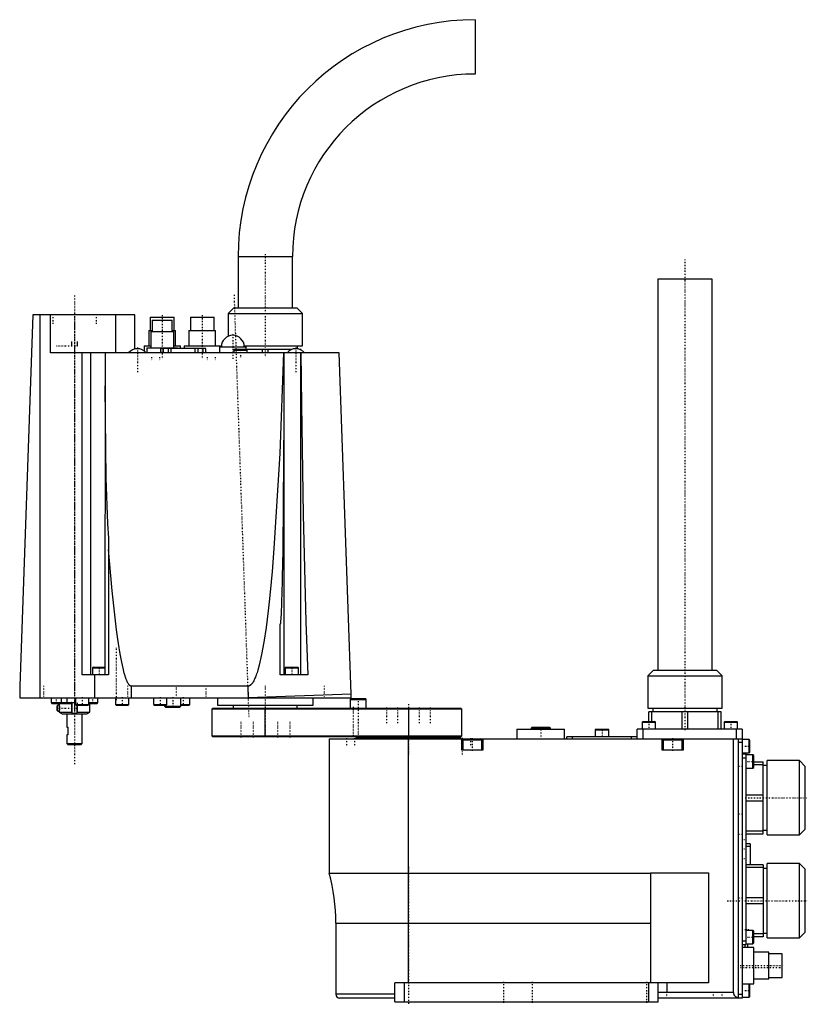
# Model space of a CAD drawing. Extents: x -204 to 209, y -3 to 513.
import ezdxf

# ---------------------------------------------------------------- set-up
doc = ezdxf.new("R2010")
doc.units = 0
doc.linetypes.add('CENTER', pattern=[1.5, 0.45, -0.5, 0.05, -0.5])
for name, color, linetype in [('AM_0', 7, 'CONTINUOUS'), ('AM_10', 7, 'CONTINUOUS'), ('AM_7', 7, 'CENTER')]:
    doc.layers.add(name, color=color, linetype=linetype)

msp = doc.modelspace()

# ---------------------------------------------------------------- linework, layer by layer
at = {"layer": 'AM_0', "color": 7, "linetype": 'CONTINUOUS'}
for p, q in [((35, 513), (35, 484.5)), ((-89.25, 388.75), (-89.25, 362)), ((-89.25, 388.75), (-60.75, 388.75)), ((-60.75, 362), (-60.75, 388.75)), ((130.75, 377), (130.75, 172)), ((159.25, 377), (130.75, 377)), ((159.25, 172), (159.25, 377)), ((-91.5, 362), (-94.5, 359)), ((-91.5, 362), (-58.5, 362)), ((-55.5, 359), (-58.5, 362)), ((-196.9, 358.3), (-203.7, 163.5)), ((-143.4, 358.3), (-196.9, 358.3)), ((-192.98, 157.5), (-192.98, 358.3)), ((-187.48, 338.3), (-187.48, 358.3)), ((-153.4, 338.3), (-153.4, 358.3)), ((-143.4, 340.33), (-143.4, 358.3)), ((-135.25, 357), (-135.25, 350)), ((-135.25, 357), (-122.75, 357)), ((-122.75, 350), (-122.75, 357)), ((-114.25, 357), (-114.25, 350)), ((-114.25, 357), (-101.75, 357)), ((-101.75, 350), (-101.75, 357)), ((-94.5, 359), (-94.5, 346.95)), ((-94.5, 359), (-55.5, 359)), ((-55.5, 342), (-55.5, 359)), ((-134.25, 355.5), (-134.25, 349.5)), ((-134.25, 355.5), (-123.75, 355.5)), ((-123.75, 349.5), (-123.75, 355.5)), ((-136, 350), (-136, 342)), ((-136, 350), (-134.26, 350)), ((-135, 349.5), (-135, 341)), ((-135, 349.5), (-123, 349.5)), ((-123.74, 350), (-122, 350)), ((-123, 341), (-123, 349.5)), ((-122, 342), (-122, 350)), ((-115, 350), (-115, 342)), ((-115, 350), (-101, 350)), ((-101, 342), (-101, 350)), ((-138.5, 342), (-138.5, 339.35)), ((-138.5, 342), (-135, 342)), ((-137, 341), (-137, 338.3)), ((-137, 341), (-121, 341)), ((-123, 342), (-119.5, 342)), ((-121, 340.6), (-121, 341)), ((-119.5, 340.6), (-119.5, 342)), ((-117.5, 342), (-117.5, 340.6)), ((-117.5, 342), (-98.5, 342)), ((-99, 341.5), (-99, 338.3)), ((-99, 341.5), (-85, 341.5)), ((-98.5, 341.5), (-98.5, 342)), ((-86.03, 342), (-55.5, 342)), ((-85, 340), (-85, 341.5)), ((-58.1, 340.43), (-58.1, 342)), ((-36.28, 338.3), (-187.48, 338.3)), ((-171, 169.5), (-171, 338.3)), ((-171, 169.5), (-171, 338.3)), ((-166.47, 169.5), (-166.47, 338.3)), ((-158.94, 338.3), (-159, 169.5)), ((-129.9, 340.6), (-129.9, 338.3)), ((-106.1, 340.6), (-129.9, 340.6)), ((-128.4, 338.3), (-128.4, 340.6)), ((-125.8, 340.6), (-125.8, 338.3)), ((-124.3, 338.3), (-124.3, 340.6)), ((-111.7, 338.3), (-111.7, 340.6)), ((-110.2, 338.3), (-110.2, 340.6)), ((-107.6, 338.3), (-107.6, 340.6)), ((-106.1, 338.3), (-106.1, 340.6)), ((-91.5, 339.8), (-91.5, 338.3)), ((-91.5, 339.8), (-84.5, 339.8)), ((-61.38, 340), (-91.3, 340)), ((-84.5, 338.3), (-84.5, 339.8)), ((-76.52, 338.3), (-76.52, 340)), ((-73.48, 338.3), (-73.48, 340)), ((-65.1, 169.5), (-65.11, 338.3)), ((-56.1, 340), (-56.62, 340)), ((-56.4, 169.5), (-56.4, 338.3)), ((-56.1, 339.74), (-56.1, 340)), ((-30.03, 159.38), (-36.28, 338.3)), ((-157.1, 241.07), (-157.1, 169.5)), ((-67.1, 169.5), (-67.1, 196.01)), ((-165.1, 173.5), (-165.5, 173.1)), ((-165.5, 173.1), (-165.5, 169.5)), ((-165.5, 173.1), (-159, 173.1)), ((-165.1, 173.5), (-159, 173.5)), ((-64.1, 173.5), (-64.5, 173.1)), ((-64.5, 173.1), (-64.5, 169.5)), ((-64.5, 173.1), (-57.5, 173.1)), ((-64.1, 173.5), (-57.9, 173.5)), ((-57.5, 173.1), (-57.9, 173.5)), ((-57.5, 169.5), (-57.5, 173.1)), ((128.5, 172), (125.5, 169)), ((128.5, 172), (161.5, 172)), ((164.5, 169), (161.5, 172)), ((-157.1, 169.5), (-171, 169.5)), ((-164.38, 157.5), (-164.38, 169.5)), ((-52.64, 169.5), (-67.1, 169.5)), ((125.5, 169), (125.5, 152)), ((125.5, 169), (164.5, 169)), ((164.5, 152), (164.5, 169)), ((-203.7, 163.5), (-203.7, 157.5)), ((-145.1, 157.5), (-145.1, 163.5)), ((-84.21, 163.5), (-145.1, 163.5)), ((-84.21, 163.5), (-84, 157.5)), ((-203.7, 157.5), (-30, 157.5)), ((-187.25, 157.5), (-187.25, 154.9)), ((-187.25, 154.9), (-186.85, 154.5)), ((-187.25, 154.9), (-181.75, 154.9)), ((-182.15, 154.5), (-181.75, 154.9)), ((-181.76, 155), (-174.5, 155)), ((-181.75, 154.9), (-181.75, 157.5)), ((-179, 157.5), (-179, 155)), ((-174.5, 157.5), (-174.5, 153.9)), ((-167.5, 153.9), (-167.5, 157.5)), ((-167.5, 154.9), (-162.75, 154.9)), ((-163.15, 154.5), (-162.75, 154.9)), ((-162.75, 154.9), (-162.75, 157.5)), ((-153.5, 157.5), (-153.5, 153.9)), ((-146.5, 153.9), (-146.5, 157.5)), ((-133.5, 157.5), (-133.5, 153.9)), ((-126.5, 153.9), (-126.5, 157.5)), ((-119.22, 153), (-119.22, 157.5)), ((-114.5, 153.9), (-114.5, 157.5)), ((-100.1, 157.5), (-100.1, 153.5)), ((-30, 159.39), (-84, 157.5)), ((-49.9, 153.5), (-49.9, 157.5)), ((-30.03, 157), (-30.53, 156.5)), ((-30.53, 156.5), (-30.53, 152)), ((-30.53, 156.5), (-22.03, 156.5)), ((-30.03, 157), (-22.53, 157)), ((-30, 157.5), (-30, 159.39)), ((-22.03, 156.5), (-22.53, 157)), ((-22.03, 152), (-22.03, 156.5)), ((-186.85, 154.5), (-182.15, 154.5)), ((-183.8, 153.5), (-184, 153.3)), ((-184, 150.7), (-184, 153.3)), ((-184, 150.7), (-183.8, 150.5)), ((-183, 153.5), (-183.8, 153.5)), ((-183.8, 150.5), (-183.8, 153.5)), ((-183.8, 150.5), (-183, 150.5)), ((-183, 154.5), (-183, 153.5)), ((-183, 150.5), (-183, 149.9)), ((-183, 149.9), (-181.5, 149)), ((-183, 149.9), (-176.19, 149.9)), ((-182.15, 154.5), (-176.19, 154.5)), ((-174.5, 154.73), (-176.23, 154.73)), ((-176.19, 149.9), (-176.19, 154.5)), ((-174.5, 153.9), (-174.1, 153.5)), ((-174.5, 153.9), (-167.5, 153.9)), ((-174.1, 153.5), (-167.9, 153.5)), ((-173.81, 153.5), (-173.81, 149.9)), ((-173.81, 149.9), (-167, 149.9)), ((-168.5, 149), (-167, 149.9)), ((-167.9, 153.5), (-167.5, 153.9)), ((-167.5, 154.5), (-163.15, 154.5)), ((-167, 149.9), (-167, 154.5)), ((-153.5, 153.9), (-153.1, 153.5)), ((-153.5, 153.9), (-146.5, 153.9)), ((-153.1, 153.5), (-146.9, 153.5)), ((-146.9, 153.5), (-146.5, 153.9)), ((-133.5, 153.9), (-133.1, 153.5)), ((-133.5, 153.9), (-126.5, 153.9)), ((-133.1, 153.5), (-126.9, 153.5)), ((-127.72, 153.5), (-127.72, 153)), ((-127.72, 153), (-127.22, 152.5)), ((-127.72, 153), (-119.22, 153)), ((-127.22, 152.5), (-119.72, 152.5)), ((-126.9, 153.5), (-126.5, 153.9)), ((-119.72, 152.5), (-119.22, 153)), ((-119.22, 153.9), (-114.5, 153.9)), ((-119.22, 153.5), (-114.9, 153.5)), ((-114.9, 153.5), (-114.5, 153.9)), ((-102.5, 152), (-103, 151.5)), ((-103, 151.5), (-103, 137.5)), ((28, 151.5), (-103, 151.5)), ((-102.5, 152), (27.5, 152)), ((-100.1, 153.5), (-49.9, 153.5)), ((-91.75, 153.5), (-91.75, 152)), ((-75, 137), (-75, 152)), ((-58.25, 152), (-58.25, 153.5)), ((0, 152), (0, 137)), ((28, 151.5), (27.5, 152)), ((28, 137.5), (28, 151.5)), ((125.5, 152), (164.5, 152)), ((126.1, 145), (126.1, 150)), ((163.9, 150), (126.1, 150)), ((127.62, 145), (127.62, 150)), ((128.1, 152), (128.1, 150)), ((143.48, 141), (143.48, 150)), ((146.52, 141), (146.52, 150)), ((161.9, 150), (161.9, 152)), ((162.38, 141), (162.38, 150)), ((163.9, 141), (163.9, 150)), ((-181.5, 149), (-168.5, 149)), ((-179, 149), (-179, 142)), ((-174, 149.27), (-176, 149.27)), ((-171, 133.5), (-171, 149)), ((122.9, 145), (122.5, 144.6)), ((122.5, 144.6), (122.5, 141)), ((122.5, 144.6), (129.5, 144.6)), ((122.9, 145), (129.1, 145)), ((129.5, 144.6), (129.1, 145)), ((129.5, 141), (129.5, 144.6)), ((165.9, 145), (165.5, 144.6)), ((165.5, 144.6), (165.5, 141)), ((165.5, 144.6), (172.5, 144.6)), ((165.9, 145), (172.1, 145)), ((172.5, 144.6), (172.1, 145)), ((172.5, 141), (172.5, 144.6)), ((-179, 142), (-178.5, 142)), ((-178.5, 142), (-178.5, 138)), ((56.93, 141), (56.93, 136)), ((56.93, 141), (81.93, 141)), ((64.93, 142), (64.43, 141.5)), ((64.43, 141.5), (64.43, 141)), ((64.43, 141.5), (74.43, 141.5)), ((64.93, 142), (73.93, 142)), ((74.43, 141.5), (73.93, 142)), ((74.43, 141), (74.43, 141.5)), ((81.93, 136), (81.93, 141)), ((98.4, 141), (98, 140.6)), ((98, 140.6), (98, 137)), ((98, 140.6), (105, 140.6)), ((98.4, 141), (104.6, 141)), ((105, 140.6), (104.6, 141)), ((105, 137), (105, 140.6)), ((120, 136), (120, 141)), ((175, 141), (120, 141)), ((123, 136), (123, 141)), ((172, 136), (172, 141)), ((175, 141), (175, 0)), ((-179, 138), (-179, 133.5)), ((-178.5, 138), (-179, 138)), ((-103, 137.5), (-102.5, 137)), ((-103, 137.5), (28, 137.5)), ((27.5, 137), (-102.5, 137)), ((-41.5, 136), (-41.5, 65.52)), ((-41.5, 136), (175, 136)), ((-27.5, 136.5), (-27.5, 136)), ((-27.5, 136.5), (27.5, 136.5)), ((-15.5, 137), (-15.5, 136.5)), ((0, 8), (0, 136)), ((15.5, 136.5), (15.5, 137)), ((27.5, 137), (28, 137.5)), ((27.5, 136), (27.5, 136.5)), ((28, 130), (28, 136)), ((29.1, 136), (28.5, 135.4)), ((28.5, 135.4), (28.5, 130)), ((28.5, 135.4), (38.5, 135.4)), ((38.5, 135.4), (37.9, 136)), ((38.5, 130), (38.5, 135.4)), ((39, 136), (39, 130)), ((83, 136), (83, 137)), ((120, 137), (83, 137)), ((86, 136), (86, 137)), ((117, 136), (117, 137)), ((133, 130), (133, 136)), ((134.1, 136), (133.5, 135.4)), ((133.5, 135.4), (133.5, 130)), ((133.5, 135.4), (143.5, 135.4)), ((143.5, 135.4), (142.9, 136)), ((143.5, 130), (143.5, 135.4)), ((144, 136), (144, 130)), ((170.5, 3), (170.5, 136)), ((173, 0), (173, 136)), ((178.6, 135.5), (175, 135.5)), ((179, 135.1), (178.6, 135.5)), ((178.6, 128.5), (178.6, 135.5)), ((179, 128.9), (179, 135.1)), ((-179, 133.5), (-178.5, 133)), ((-179, 133.5), (-171, 133.5)), ((-178.5, 133), (-171.5, 133)), ((-171.5, 133), (-171, 133.5)), ((39, 130), (28, 130)), ((144, 130), (133, 130)), ((175, 134), (173, 134)), ((175, 128.5), (178.6, 128.5)), ((175, 128), (177, 128)), ((175, 126), (177, 126)), ((177, 28), (177, 128)), ((180.6, 127.5), (177, 127.5)), ((178.6, 128.5), (179, 128.9)), ((181, 127.1), (180.6, 127.5)), ((180.6, 120.5), (180.6, 127.5)), ((181, 120.9), (181, 127.1)), ((205, 124.5), (188, 124.5)), ((188, 85.5), (188, 124.5)), ((208, 121.5), (205, 124.5)), ((205, 85.5), (205, 124.5)), ((177, 120.5), (180.6, 120.5)), ((180.6, 120.5), (181, 120.9)), ((181, 123.9), (186, 123.9)), ((181, 122.38), (186, 122.38)), ((186, 86.1), (186, 123.9)), ((188, 121.9), (186, 121.9)), ((208, 88.5), (208, 121.5)), ((177, 106.52), (186, 106.52)), ((177, 103.48), (186, 103.48)), ((186, 88.1), (188, 88.1)), ((205, 85.5), (208, 88.5)), ((177, 87.62), (186, 87.62)), ((177, 86.1), (186, 86.1)), ((188, 85.5), (205, 85.5)), ((179.1, 80.9), (177, 80.9)), ((179.1, 79.4), (177, 79.4)), ((179.1, 80.9), (179.1, 69.9)), ((186, 69.9), (177, 69.9)), ((186, 68.38), (177, 68.38)), ((186, 69.9), (186, 32.1)), ((188, 67.9), (186, 67.9)), ((205, 70.5), (188, 70.5)), ((188, 31.5), (188, 70.5)), ((208, 67.5), (205, 70.5)), ((205, 31.5), (205, 70.5)), ((208, 34.5), (208, 67.5)), ((-41.5, 65.52), (126.95, 65.52)), ((126.95, 65.62), (157.3, 65.62)), ((126.95, 65.62), (126.95, 8)), ((157.3, 65.62), (157.3, 8)), ((186, 52.52), (177, 52.52)), ((186, 49.48), (177, 49.48)), ((-38, 39.3), (-38, 2)), ((-38, 39.3), (126.95, 39.3)), ((180.6, 35.5), (177, 35.5)), ((181, 35.1), (180.6, 35.5)), ((180.6, 28.5), (180.6, 35.5)), ((181, 28.9), (181, 35.1)), ((186, 33.62), (181, 33.62)), ((186, 32.1), (181, 32.1)), ((186, 34.1), (188, 34.1)), ((188, 31.5), (205, 31.5)), ((205, 31.5), (208, 34.5)), ((175, 30), (177, 30)), ((175, 28), (177, 28)), ((181, 26.5), (175, 26.5)), ((176.5, 26.49), (176.5, 27.99)), ((177, 28.5), (180.6, 28.5)), ((178, 27), (178, 28.5)), ((180.6, 28.5), (181, 28.9)), ((181, 7.5), (181, 26.5)), ((189, 24), (181, 24)), ((189, 10), (189, 24)), ((196, 23.25), (189, 23.25)), ((196, 10.75), (196, 23.25)), ((189, 10.75), (196, 10.75)), ((-7, -2), (-7, 8)), ((157.3, 8), (-7, 8)), ((-2, -2), (-2, 8)), ((126, -2), (126, 8)), ((131, -2), (131, 8)), ((135.5, 8), (135.5, 3)), ((175, 7.5), (181, 7.5)), ((179, 7.1), (178.6, 7.5)), ((178.6, 0.5), (178.6, 7.5)), ((179, 0.9), (179, 7.1)), ((181, 10), (189, 10)), ((-7, 2), (-38, 2)), ((-7, 0), (-36, 0)), ((170.5, 3), (131, 3)), ((175, 0), (131, 0)), ((173, 2), (175, 2)), ((175, 0.5), (178.6, 0.5)), ((178.6, 0.5), (179, 0.9)), ((-7, -2), (131, -2))]:
    msp.add_line(p, q, dxfattribs=at)
for points in [[(-65.36, 338.3, 0), (-67.43, 285.61, 0), (-70.42, 235.67, 0), (-71.38, 223.74, 0), (-72.39, 212.87, 0), (-72.91, 207.84, 0), (-73.45, 203.07, 0), (-74.55, 194.33, 0), (-75.7, 186.68, 0), (-76.89, 180.11, 0), (-78.13, 174.62, 0), (-78.87, 171.93, 0), (-79.08, 171.23, 0), (-79.3, 170.56, 0), (-79.41, 170.23, 0), (-79.52, 169.92, 0), (-79.73, 169.31, 0), (-79.95, 168.73, 0), (-80.06, 168.45, 0), (-80.17, 168.18, 0), (-80.4, 167.66, 0), (-80.62, 167.17, 0), (-80.73, 166.94, 0), (-80.84, 166.71, 0), (-81.07, 166.28, 0), (-81.29, 165.89, 0), (-81.52, 165.52, 0), (-81.75, 165.18, 0), (-81.98, 164.88, 0), (-82.09, 164.74, 0), (-82.21, 164.6, 0), (-82.44, 164.36, 0), (-82.57, 164.23, 0), (-82.61, 164.2, 0), (-82.65, 164.16, 0), (-82.67, 164.15, 0), (-82.69, 164.13, 0), (-82.73, 164.1, 0), (-82.77, 164.07, 0), (-82.81, 164.03, 0), (-82.85, 164.01, 0), (-82.89, 163.98, 0), (-82.9, 163.96, 0), (-82.92, 163.95, 0), (-82.96, 163.92, 0), (-83, 163.89, 0), (-83.04, 163.87, 0), (-83.08, 163.84, 0), (-83.12, 163.82, 0), (-83.14, 163.81, 0), (-83.16, 163.8, 0), (-83.2, 163.78, 0), (-83.24, 163.75, 0), (-83.28, 163.73, 0), (-83.32, 163.71, 0), (-83.36, 163.7, 0), (-83.38, 163.69, 0), (-83.4, 163.68, 0), (-83.43, 163.66, 0), (-83.47, 163.65, 0), (-83.49, 163.64, 0), (-83.51, 163.63, 0), (-83.55, 163.62, 0), (-83.59, 163.6, 0), (-83.61, 163.6, 0), (-83.63, 163.59, 0), (-83.67, 163.58, 0), (-83.71, 163.57, 0), (-83.75, 163.56, 0), (-83.79, 163.55, 0), (-83.83, 163.54, 0), (-83.85, 163.53, 0), (-83.87, 163.53, 0), (-83.91, 163.52, 0), (-83.95, 163.52, 0), (-83.99, 163.51, 0), (-84.03, 163.51, 0), (-84.07, 163.51, 0), (-84.09, 163.5, 0), (-84.11, 163.5, 0), (-84.15, 163.5, 0), (-84.19, 163.5, 0), (-84.21, 163.5, 0)], [(-56.28, 338.3, 0), (-55.99, 311.02, 0), (-55.11, 253.57, 0), (-53.77, 197.21, 0), (-52.64, 169.5, 0)], [(-159, 321, 0), (-158.94, 304, 0), (-158.48, 272.66, 0), (-157.63, 248.89, 0), (-157.1, 241.07, 0)], [(-67.1, 196.01, 0), (-67.1, 196.01, 0), (-67.09, 196.01, 0), (-67.09, 196.01, 0), (-67.08, 196.01, 0), (-67.08, 196.01, 0), (-67.08, 196.01, 0), (-67.07, 196.01, 0), (-67.07, 196.02, 0), (-67.06, 196.02, 0), (-67.06, 196.02, 0), (-67.06, 196.02, 0), (-67.06, 196.02, 0), (-67.05, 196.03, 0), (-67.05, 196.03, 0), (-67.04, 196.04, 0), (-67.04, 196.04, 0), (-67.04, 196.05, 0), (-67.04, 196.05, 0), (-67.04, 196.05, 0), (-67.03, 196.05, 0), (-67.03, 196.06, 0), (-67.03, 196.06, 0), (-67.03, 196.06, 0), (-67.03, 196.07, 0), (-67.02, 196.07, 0), (-67.02, 196.07, 0), (-67.02, 196.08, 0), (-67.02, 196.08, 0), (-67.02, 196.09, 0), (-67.01, 196.1, 0), (-67, 196.13, 0), (-66.99, 196.16, 0), (-66.98, 196.19, 0), (-66.97, 196.22, 0), (-66.96, 196.24, 0), (-66.96, 196.25, 0), (-66.95, 196.29, 0), (-66.94, 196.32, 0), (-66.92, 196.43, 0), (-66.9, 196.53, 0), (-66.89, 196.62, 0), (-66.86, 196.8, 0), (-66.83, 196.99, 0), (-66.76, 197.64, 0), (-66.67, 198.77, 0), (-66.63, 199.35, 0), (-66.59, 199.93, 0), (-66.52, 201.09, 0), (-66.46, 202.27, 0), (-66.29, 206.49, 0), (-66.06, 213.81, 0), (-65.98, 217.39, 0), (-65.9, 220.85, 0), (-65.77, 227.62, 0), (-65.66, 234.54, 0), (-65.36, 259.6, 0), (-65.13, 303.67, 0), (-65.1, 325.13, 0)], [(-145.1, 163.5, 0), (-145.11, 163.5, 0), (-145.13, 163.5, 0), (-145.15, 163.5, 0), (-145.16, 163.5, 0), (-145.17, 163.5, 0), (-145.19, 163.5, 0), (-145.2, 163.51, 0), (-145.22, 163.51, 0), (-145.24, 163.51, 0), (-145.26, 163.51, 0), (-145.27, 163.51, 0), (-145.28, 163.52, 0), (-145.3, 163.52, 0), (-145.32, 163.52, 0), (-145.34, 163.53, 0), (-145.36, 163.53, 0), (-145.38, 163.54, 0), (-145.39, 163.54, 0), (-145.4, 163.54, 0), (-145.41, 163.55, 0), (-145.43, 163.55, 0), (-145.44, 163.56, 0), (-145.45, 163.56, 0), (-145.47, 163.57, 0), (-145.49, 163.57, 0), (-145.5, 163.58, 0), (-145.51, 163.58, 0), (-145.53, 163.59, 0), (-145.55, 163.6, 0), (-145.57, 163.6, 0), (-145.59, 163.61, 0), (-145.6, 163.62, 0), (-145.61, 163.63, 0), (-145.62, 163.63, 0), (-145.64, 163.64, 0), (-145.66, 163.65, 0), (-145.68, 163.66, 0), (-145.7, 163.67, 0), (-145.72, 163.68, 0), (-145.73, 163.69, 0), (-145.74, 163.69, 0), (-145.76, 163.71, 0), (-145.78, 163.72, 0), (-145.8, 163.73, 0), (-145.81, 163.74, 0), (-145.83, 163.76, 0), (-145.84, 163.76, 0), (-145.85, 163.77, 0), (-145.87, 163.78, 0), (-145.89, 163.8, 0), (-145.96, 163.85, 0), (-146.07, 163.95, 0), (-146.13, 164.01, 0), (-146.19, 164.06, 0), (-146.3, 164.19, 0), (-146.41, 164.32, 0), (-146.53, 164.47, 0), (-146.64, 164.64, 0), (-146.76, 164.81, 0), (-146.81, 164.9, 0), (-146.87, 165, 0), (-146.98, 165.2, 0), (-147.1, 165.41, 0), (-147.16, 165.52, 0), (-147.21, 165.63, 0), (-147.33, 165.87, 0), (-147.44, 166.12, 0), (-147.5, 166.25, 0), (-147.55, 166.38, 0), (-147.67, 166.66, 0), (-147.78, 166.94, 0), (-147.9, 167.24, 0), (-148.01, 167.55, 0), (-148.12, 167.88, 0), (-148.18, 168.04, 0), (-148.24, 168.21, 0), (-148.35, 168.56, 0), (-148.47, 168.92, 0), (-148.86, 170.28, 0), (-149.54, 172.97, 0), (-150.22, 176.1, 0), (-150.89, 179.67, 0), (-151.23, 181.62, 0), (-151.56, 183.68, 0), (-152.23, 188.13, 0), (-152.9, 193.02, 0), (-155.19, 213.52, 0), (-157.1, 235.22, 0)], [(-176.29, 154.79, 0), (-176.32, 154.82, 0), (-176.39, 154.89, 0), (-176.45, 154.96, 0), (-176.48, 155, 0)], [(-183, 153.5, 0), (-183, 153.5, 0), (-183, 153.5, 0), (-183, 153.5, 0), (-183, 153.5, 0), (-183, 153.5, 0), (-183, 153.5, 0), (-183, 153.5, 0), (-183, 153.49, 0), (-183, 153.49, 0), (-183, 153.49, 0), (-183, 153.49, 0), (-183, 153.49, 0), (-183, 153.48, 0), (-183, 153.48, 0), (-183, 153.48, 0), (-182.99, 153.47, 0), (-182.99, 153.47, 0), (-182.99, 153.47, 0), (-182.99, 153.46, 0), (-182.99, 153.46, 0), (-182.99, 153.45, 0), (-182.99, 153.45, 0), (-182.99, 153.45, 0), (-182.99, 153.44, 0), (-182.99, 153.43, 0), (-182.99, 153.43, 0), (-182.99, 153.43, 0), (-182.99, 153.42, 0), (-182.98, 153.41, 0), (-182.98, 153.41, 0), (-182.98, 153.4, 0), (-182.98, 153.39, 0), (-182.98, 153.39, 0), (-182.98, 153.38, 0), (-182.98, 153.37, 0), (-182.98, 153.36, 0), (-182.97, 153.35, 0), (-182.97, 153.34, 0), (-182.97, 153.33, 0), (-182.97, 153.33, 0), (-182.97, 153.32, 0), (-182.97, 153.31, 0), (-182.97, 153.3, 0), (-182.96, 153.29, 0), (-182.96, 153.28, 0), (-182.96, 153.27, 0), (-182.96, 153.26, 0), (-182.96, 153.26, 0), (-182.96, 153.24, 0), (-182.95, 153.23, 0), (-182.95, 153.22, 0), (-182.95, 153.21, 0), (-182.95, 153.19, 0), (-182.95, 153.19, 0), (-182.95, 153.18, 0), (-182.94, 153.17, 0), (-182.94, 153.15, 0), (-182.94, 153.14, 0), (-182.94, 153.13, 0), (-182.94, 153.11, 0), (-182.94, 153.1, 0), (-182.93, 153.1, 0), (-182.93, 153.08, 0), (-182.93, 153.07, 0), (-182.93, 153.06, 0), (-182.93, 153.05, 0), (-182.93, 153.04, 0), (-182.92, 153.02, 0), (-182.92, 153.02, 0), (-182.92, 153.01, 0), (-182.92, 152.99, 0), (-182.92, 152.98, 0), (-182.92, 152.96, 0), (-182.91, 152.94, 0), (-182.91, 152.93, 0), (-182.91, 152.92, 0), (-182.91, 152.91, 0), (-182.91, 152.89, 0), (-182.91, 152.87, 0), (-182.9, 152.86, 0), (-182.9, 152.84, 0), (-182.9, 152.82, 0), (-182.9, 152.81, 0), (-182.9, 152.8, 0), (-182.9, 152.78, 0), (-182.9, 152.76, 0), (-182.89, 152.74, 0), (-182.89, 152.72, 0), (-182.89, 152.71, 0), (-182.89, 152.7, 0), (-182.89, 152.69, 0), (-182.89, 152.67, 0), (-182.88, 152.65, 0), (-182.88, 152.63, 0), (-182.88, 152.61, 0), (-182.88, 152.58, 0), (-182.88, 152.57, 0), (-182.88, 152.56, 0), (-182.88, 152.54, 0), (-182.88, 152.52, 0), (-182.87, 152.5, 0), (-182.87, 152.48, 0), (-182.87, 152.46, 0), (-182.87, 152.45, 0), (-182.87, 152.44, 0), (-182.87, 152.42, 0), (-182.87, 152.4, 0), (-182.87, 152.39, 0), (-182.87, 152.37, 0), (-182.87, 152.35, 0), (-182.87, 152.33, 0), (-182.86, 152.32, 0), (-182.86, 152.31, 0), (-182.86, 152.29, 0), (-182.86, 152.27, 0), (-182.86, 152.25, 0), (-182.86, 152.22, 0), (-182.86, 152.2, 0), (-182.86, 152.19, 0), (-182.86, 152.18, 0), (-182.86, 152.16, 0), (-182.86, 152.14, 0), (-182.86, 152.12, 0), (-182.86, 152.1, 0), (-182.86, 152.07, 0), (-182.86, 152.06, 0), (-182.86, 152.05, 0), (-182.86, 152.03, 0), (-182.86, 152.01, 0), (-182.86, 152, 0)], [(-182.86, 152, 0), (-182.86, 151.99, 0), (-182.86, 151.97, 0), (-182.86, 151.95, 0), (-182.86, 151.94, 0), (-182.86, 151.93, 0), (-182.86, 151.9, 0), (-182.86, 151.88, 0), (-182.86, 151.86, 0), (-182.86, 151.84, 0), (-182.86, 151.82, 0), (-182.86, 151.81, 0), (-182.86, 151.8, 0), (-182.86, 151.78, 0), (-182.86, 151.75, 0), (-182.86, 151.73, 0), (-182.86, 151.71, 0), (-182.86, 151.69, 0), (-182.86, 151.68, 0), (-182.87, 151.67, 0), (-182.87, 151.65, 0), (-182.87, 151.63, 0), (-182.87, 151.61, 0), (-182.87, 151.6, 0), (-182.87, 151.58, 0), (-182.87, 151.56, 0), (-182.87, 151.55, 0), (-182.87, 151.54, 0), (-182.87, 151.52, 0), (-182.87, 151.5, 0), (-182.88, 151.48, 0), (-182.88, 151.46, 0), (-182.88, 151.44, 0), (-182.88, 151.43, 0), (-182.88, 151.42, 0), (-182.88, 151.39, 0), (-182.88, 151.37, 0), (-182.88, 151.35, 0), (-182.89, 151.33, 0), (-182.89, 151.31, 0), (-182.89, 151.3, 0), (-182.89, 151.29, 0), (-182.89, 151.28, 0), (-182.89, 151.26, 0), (-182.9, 151.24, 0), (-182.9, 151.22, 0), (-182.9, 151.2, 0), (-182.9, 151.19, 0), (-182.9, 151.18, 0), (-182.9, 151.16, 0), (-182.9, 151.14, 0), (-182.91, 151.13, 0), (-182.91, 151.11, 0), (-182.91, 151.09, 0), (-182.91, 151.08, 0), (-182.91, 151.07, 0), (-182.91, 151.06, 0), (-182.92, 151.04, 0), (-182.92, 151.02, 0), (-182.92, 151.01, 0), (-182.92, 150.99, 0), (-182.92, 150.98, 0), (-182.92, 150.98, 0), (-182.93, 150.96, 0), (-182.93, 150.95, 0), (-182.93, 150.94, 0), (-182.93, 150.93, 0), (-182.93, 150.92, 0), (-182.93, 150.9, 0), (-182.94, 150.9, 0), (-182.94, 150.89, 0), (-182.94, 150.87, 0), (-182.94, 150.86, 0), (-182.94, 150.85, 0), (-182.94, 150.83, 0), (-182.95, 150.82, 0), (-182.95, 150.81, 0), (-182.95, 150.81, 0), (-182.95, 150.79, 0), (-182.95, 150.78, 0), (-182.95, 150.77, 0), (-182.96, 150.76, 0), (-182.96, 150.74, 0), (-182.96, 150.74, 0), (-182.96, 150.73, 0), (-182.96, 150.72, 0), (-182.96, 150.71, 0), (-182.97, 150.7, 0), (-182.97, 150.69, 0), (-182.97, 150.68, 0), (-182.97, 150.67, 0), (-182.97, 150.67, 0), (-182.97, 150.66, 0), (-182.97, 150.65, 0), (-182.98, 150.64, 0), (-182.98, 150.63, 0), (-182.98, 150.62, 0), (-182.98, 150.61, 0), (-182.98, 150.61, 0), (-182.98, 150.6, 0), (-182.98, 150.59, 0), (-182.98, 150.59, 0), (-182.99, 150.58, 0), (-182.99, 150.57, 0), (-182.99, 150.57, 0), (-182.99, 150.57, 0), (-182.99, 150.56, 0), (-182.99, 150.55, 0), (-182.99, 150.55, 0), (-182.99, 150.55, 0), (-182.99, 150.54, 0), (-182.99, 150.54, 0), (-182.99, 150.53, 0), (-182.99, 150.53, 0), (-182.99, 150.53, 0), (-183, 150.52, 0), (-183, 150.52, 0), (-183, 150.52, 0), (-183, 150.51, 0), (-183, 150.51, 0), (-183, 150.51, 0), (-183, 150.51, 0), (-183, 150.51, 0), (-183, 150.5, 0), (-183, 150.5, 0), (-183, 150.5, 0), (-183, 150.5, 0), (-183, 150.5, 0), (-183, 150.5, 0), (-183, 150.5, 0), (-183, 150.5, 0)], [(-176.23, 154.73, 0), (-176.24, 154.74, 0), (-176.26, 154.76, 0), (-176.28, 154.78, 0), (-176.29, 154.79, 0)], [(-176.19, 154.5, 0), (-176.2, 154.54, 0), (-176.21, 154.61, 0), (-176.22, 154.69, 0), (-176.23, 154.73, 0)], [(-176.23, 149.72, 0), (-176.23, 149.72, 0), (-176.23, 149.73, 0), (-176.23, 149.74, 0), (-176.23, 149.75, 0), (-176.23, 149.75, 0), (-176.23, 149.76, 0), (-176.23, 149.78, 0), (-176.22, 149.79, 0), (-176.22, 149.8, 0), (-176.22, 149.81, 0), (-176.22, 149.81, 0), (-176.22, 149.82, 0), (-176.22, 149.83, 0), (-176.21, 149.84, 0), (-176.21, 149.85, 0), (-176.21, 149.86, 0), (-176.2, 149.87, 0), (-176.2, 149.87, 0), (-176.2, 149.88, 0), (-176.2, 149.89, 0), (-176.19, 149.9, 0), (-176.19, 149.9, 0)], [(-173.81, 149.9, 0), (-173.81, 149.9, 0), (-173.8, 149.89, 0), (-173.8, 149.88, 0), (-173.8, 149.87, 0), (-173.8, 149.87, 0), (-173.79, 149.86, 0), (-173.79, 149.85, 0), (-173.79, 149.84, 0), (-173.78, 149.83, 0), (-173.78, 149.82, 0), (-173.78, 149.81, 0), (-173.78, 149.81, 0), (-173.78, 149.8, 0), (-173.78, 149.79, 0), (-173.77, 149.78, 0), (-173.77, 149.76, 0), (-173.77, 149.75, 0), (-173.77, 149.75, 0), (-173.77, 149.74, 0), (-173.77, 149.73, 0), (-173.77, 149.72, 0), (-173.77, 149.72, 0)], [(-176, 149.27, 0), (-176.01, 149.28, 0), (-176.03, 149.31, 0), (-176.06, 149.33, 0), (-176.07, 149.34, 0), (-176.08, 149.36, 0), (-176.1, 149.38, 0), (-176.12, 149.41, 0), (-176.14, 149.43, 0), (-176.15, 149.46, 0), (-176.17, 149.48, 0), (-176.17, 149.5, 0), (-176.18, 149.51, 0), (-176.19, 149.53, 0), (-176.2, 149.56, 0), (-176.21, 149.58, 0), (-176.22, 149.61, 0), (-176.22, 149.63, 0), (-176.22, 149.64, 0), (-176.23, 149.66, 0), (-176.23, 149.68, 0), (-176.23, 149.71, 0), (-176.23, 149.72, 0)], [(-175.94, 149, 0), (-175.94, 149.01, 0), (-175.95, 149.02, 0), (-175.96, 149.04, 0), (-175.96, 149.05, 0), (-175.96, 149.05, 0), (-175.97, 149.07, 0), (-175.97, 149.08, 0), (-175.97, 149.1, 0), (-175.98, 149.11, 0), (-175.98, 149.13, 0), (-175.98, 149.14, 0), (-175.98, 149.14, 0), (-175.99, 149.16, 0), (-175.99, 149.17, 0), (-175.99, 149.19, 0), (-175.99, 149.2, 0), (-175.99, 149.22, 0), (-175.99, 149.23, 0), (-176, 149.23, 0), (-176, 149.25, 0), (-176, 149.26, 0), (-176, 149.27, 0)], [(-174, 149.27, 0), (-174, 149.26, 0), (-174, 149.25, 0), (-174, 149.23, 0), (-174.01, 149.23, 0), (-174.01, 149.22, 0), (-174.01, 149.2, 0), (-174.01, 149.19, 0), (-174.01, 149.17, 0), (-174.01, 149.16, 0), (-174.02, 149.14, 0), (-174.02, 149.14, 0), (-174.02, 149.13, 0), (-174.02, 149.11, 0), (-174.03, 149.1, 0), (-174.03, 149.08, 0), (-174.03, 149.07, 0), (-174.04, 149.05, 0), (-174.04, 149.05, 0), (-174.04, 149.04, 0), (-174.05, 149.02, 0), (-174.06, 149.01, 0), (-174.06, 149, 0)], [(-173.77, 149.72, 0), (-173.77, 149.71, 0), (-173.77, 149.68, 0), (-173.77, 149.66, 0), (-173.78, 149.64, 0), (-173.78, 149.63, 0), (-173.78, 149.61, 0), (-173.79, 149.58, 0), (-173.8, 149.56, 0), (-173.81, 149.53, 0), (-173.82, 149.51, 0), (-173.83, 149.5, 0), (-173.83, 149.48, 0), (-173.85, 149.46, 0), (-173.86, 149.43, 0), (-173.88, 149.41, 0), (-173.9, 149.38, 0), (-173.92, 149.36, 0), (-173.93, 149.34, 0), (-173.94, 149.33, 0), (-173.97, 149.31, 0), (-173.99, 149.28, 0), (-174, 149.27, 0)], [(173, 0.04, 0), (172.89, 0.06, 0), (172.66, 0.12, 0), (172.44, 0.19, 0), (172.33, 0.24, 0), (172.22, 0.29, 0), (172.01, 0.39, 0), (171.82, 0.52, 0), (171.63, 0.66, 0), (171.52, 0.74, 0), (171.49, 0.77, 0), (171.46, 0.8, 0), (171.45, 0.81, 0), (171.44, 0.82, 0), (171.41, 0.85, 0), (171.38, 0.88, 0), (171.35, 0.9, 0), (171.33, 0.93, 0), (171.3, 0.96, 0), (171.29, 0.98, 0), (171.27, 0.99, 0), (171.25, 1.02, 0), (171.22, 1.05, 0), (171.21, 1.06, 0), (171.2, 1.08, 0), (171.17, 1.11, 0), (171.15, 1.14, 0), (171.13, 1.15, 0), (171.12, 1.17, 0), (171.1, 1.2, 0), (171.08, 1.23, 0), (171.05, 1.26, 0), (171.03, 1.3, 0), (171.01, 1.33, 0), (171, 1.34, 0), (170.99, 1.36, 0), (170.97, 1.39, 0), (170.95, 1.43, 0), (170.93, 1.46, 0), (170.91, 1.49, 0), (170.89, 1.53, 0), (170.88, 1.54, 0), (170.87, 1.56, 0), (170.85, 1.6, 0), (170.83, 1.63, 0), (170.81, 1.66, 0), (170.8, 1.7, 0), (170.78, 1.73, 0), (170.77, 1.75, 0), (170.76, 1.77, 0), (170.75, 1.81, 0), (170.73, 1.84, 0), (170.72, 1.88, 0), (170.7, 1.91, 0), (170.69, 1.95, 0), (170.68, 1.97, 0), (170.68, 1.99, 0), (170.66, 2.02, 0), (170.65, 2.06, 0), (170.64, 2.1, 0), (170.63, 2.14, 0), (170.62, 2.17, 0), (170.61, 2.19, 0), (170.61, 2.21, 0), (170.6, 2.25, 0), (170.59, 2.29, 0), (170.58, 2.3, 0), (170.58, 2.32, 0), (170.57, 2.36, 0), (170.56, 2.4, 0), (170.56, 2.42, 0), (170.55, 2.44, 0), (170.55, 2.48, 0), (170.54, 2.51, 0), (170.53, 2.55, 0), (170.53, 2.59, 0), (170.52, 2.63, 0), (170.52, 2.65, 0), (170.52, 2.67, 0), (170.51, 2.71, 0), (170.51, 2.75, 0), (170.51, 2.79, 0), (170.51, 2.82, 0), (170.5, 2.86, 0), (170.5, 2.88, 0), (170.5, 2.9, 0), (170.5, 2.94, 0), (170.5, 2.98, 0), (170.5, 3, 0)]]:
    msp.add_polyline3d(points, dxfattribs=at)
for centre, radius, start, end in [((35, 388.75), 124.25, 90, 180), ((35, 388.75), 95.75, 90, 180), ((-92, 341.5), 6, 0, 180), ((-142, 334.6), 5.9, 38.8379, 141.1621), ((-91.3, 339.8), 0.2, 90, 180), ((-84.7, 339.8), 0.2, 0, 90), ((-59, 334.6), 5.9, 38.8379, 141.1621), ((-138, 39.3), 100, 0, 15.2036), ((176.5, 27), 1.5, 340.5288, 0), ((-36, 2), 2, 180, 270)]:
    msp.add_arc(centre, radius, start, end, dxfattribs=at)
at = {"layer": 'AM_10', "color": 7, "linetype": 'CONTINUOUS'}
for p, q in [((-176.5, 344.25), (-176.5, 342)), ((-173.5, 344.25), (-173.5, 342)), ((-176.5, 154.75), (-176.5, 149.75)), ((-173.5, 154.75), (-173.5, 149.75))]:
    msp.add_line(p, q, dxfattribs=at)
at = {"layer": 'AM_7', "color": 4, "linetype": 'CENTER'}
for p, q in [((-75, 390.09), (-75, 335.8)), ((145, 140.55), (145, 387.25)), ((-175, 368.34), (-175, 147.46)), ((-91.37, 368.69), (-83.64, 147.08)), ((-186.31, 358.55), (-186.31, 353.05)), ((-175, 358.75), (-175, 122.25)), ((-163.69, 358.55), (-163.69, 353.05)), ((-129, 358.05), (-129, 334.95)), ((-108, 358.05), (-108, 334.95)), ((-92, 348.07), (-92, 335.2)), ((-184.45, 342), (-173.43, 342)), ((-142, 341.09), (-142, 328.11)), ((-98.3, 341.5), (-85.7, 341.5)), ((-59, 341.09), (-59, 328.11)), ((-134.7, 336.07), (-134.7, 334.43)), ((-130.5, 336.07), (-130.5, 334.43)), ((-105.5, 336.07), (-105.5, 334.43)), ((-101.2, 336.07), (-101.2, 334.43)), ((-88, 340.2), (-88, 335.8)), ((-153, 156.25), (-153, 183.75)), ((-162, 173.7), (-162, 169.3)), ((-61, 173.7), (-61, 169.3)), ((-191, 157.2), (-191, 163.8)), ((-147, 157.2), (-147, 163.8)), ((-121.62, 163.8), (-121.62, 157.2)), ((-106, 157.2), (-106, 163.8)), ((-75, 163.8), (-75, 150.68)), ((-44, 157.2), (-44, 163.8)), ((-184.5, 157.65), (-184.5, 154.35)), ((-171, 157.7), (-171, 153.3)), ((-165.5, 157.65), (-165.5, 154.35)), ((-150, 157.7), (-150, 153.3)), ((-130, 157.7), (-130, 153.3)), ((-123.47, 157.75), (-123.47, 152.25)), ((-118, 157.7), (-118, 153.3)), ((-26.28, 157.25), (-26.28, 136.25)), ((-184.45, 152), (-173.63, 152)), ((-75, 152.75), (-75, 136.25)), ((-28.97, 152.75), (-28.97, 136.25)), ((-11.5, 152.38), (-11.5, 144.12)), ((-5.75, 152.38), (-5.75, 144.12)), ((0, 154.12), (0, 136.25)), ((5.75, 152.38), (5.75, 144.12)), ((11.5, 152.38), (11.5, 144.12)), ((-87.8, 144.88), (-87.8, 136.62)), ((-81.4, 144.88), (-81.4, 136.62)), ((-68.6, 144.88), (-68.6, 136.62)), ((-62.2, 144.88), (-62.2, 136.62)), ((126, 145.2), (126, 140.8)), ((169, 145.2), (169, 140.8)), ((69.43, 142.3), (69.43, 135.7)), ((101.5, 141.2), (101.5, 136.8)), ((-32.5, 136.21), (-32.5, 131.59)), ((-28.15, 136.21), (-28.15, 131.59)), ((0, 138.1), (0, 127.6)), ((28.15, 136.4), (28.15, 127.6)), ((32.5, 136.21), (32.5, 131.59)), ((33.5, 136.3), (33.5, 129.7)), ((138.5, 136.3), (138.5, 129.7)), ((174.8, 132), (179.2, 132)), ((176.8, 124), (181.2, 124)), ((175.1, 121.5), (172.9, 121.5)), ((176.55, 105), (209.1, 105)), ((175.1, 96.5), (172.9, 96.5)), ((175.1, 85.8), (172.9, 85.8)), ((177.1, 83), (174.9, 83)), ((177.1, 78), (174.9, 78)), ((177.1, 73), (174.9, 73)), ((0, 68.8), (0, -3.28)), ((175.1, 52.3), (172.9, 52.3)), ((167.1, 51), (209.1, 51)), ((174.82, 36), (178.68, 36)), ((176.8, 32), (181.2, 32)), ((173.95, 17), (197.05, 17)), ((174.03, 16), (195.47, 16)), ((50, -2.5), (50, 8.5)), ((65, -2.5), (65, 8.5)), ((125, -2.5), (125, 8.5)), ((135.5, -0.15), (135.5, 3.15)), ((160, -0.15), (160, 3.15)), ((164.5, -0.15), (164.5, 3.15)), ((174.8, 4), (179.2, 4))]:
    msp.add_line(p, q, dxfattribs=at)

doc.saveas('drawing.dxf')
